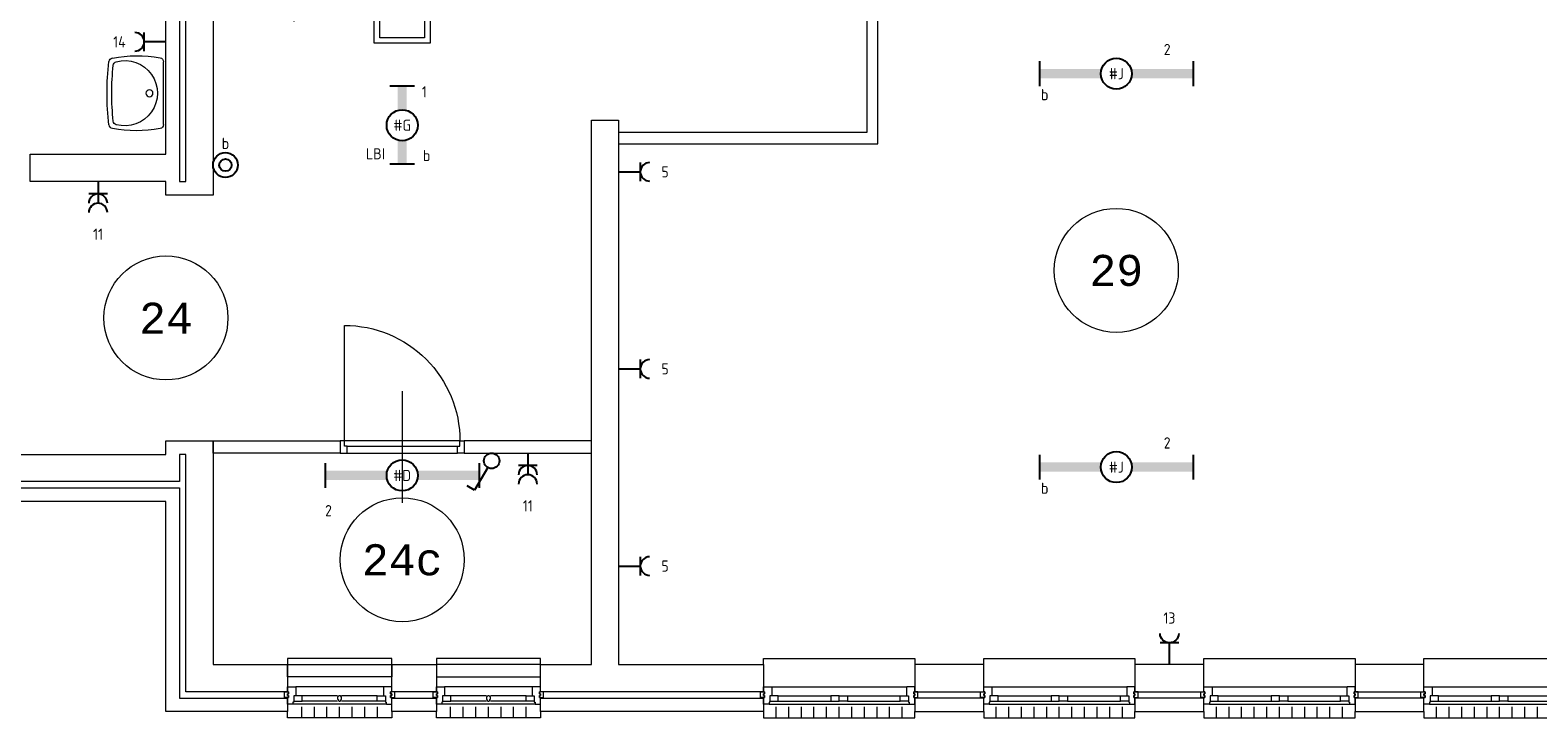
# Model space of a CAD drawing. Extents: x 1776 to 84138, y 13023 to 41651.
# Tile 8 of 21: x 18433 to 30590, y 19224 to 24770. Entities that reach past the tile are written whole.
import ezdxf
from ezdxf.enums import TextEntityAlignment as Align
from ezdxf.xclip import XClip

# ---------------------------------------------------------------- set-up
doc = ezdxf.new("R2010")
doc.units = 0
doc.header["$LTSCALE"] = 50
doc.header["$XCLIPFRAME"] = 0
doc.linetypes.add('Xref-1e26$0$DASHDOT', pattern=[1, 0.5, -0.25, 0, -0.25])
doc.layers.get('0').update_dxf_attribs({"linetype": 'CONTINUOUS'})
for name, color, linetype in [('EL6222--', 3, 'CONTINUOUS'), ('EL6311--', 3, 'CONTINUOUS'), ('Xref', 8, 'CONTINUOUS'), ('Xref-1e26$0$AL$1A---_ALGEMEEN', 8, 'CONTINUOUS'), ('Xref-1e26$0$AM$1A---_ARCERING', 8, 'CONTINUOUS'), ('Xref-1e26$0$AT$1A---_TEKST050', 8, 'CONTINUOUS')]:
    doc.layers.add(name, color=color, linetype=linetype)
doc.styles.add('buro-018', font='Isocp.shx', dxfattribs={"height": 90})
doc.styles.add('Xref-1e26$0$MONOTXT', font='MONOTXT')

# ---------------------------------------------------------------- blocks, each defined once
blk = doc.blocks.new('*O43')
at = {"layer": 'Xref-1e26$0$AL$1A---_ALGEMEEN', "color": 0, "linetype": 'Continuous', "lineweight": 0}
for p, q in [((-543, 9), (543, 9)), ((-493, -63), (-67, -63)), ((-493, -106), (-67, -106)), ((67, -63), (493, -63)), ((67, -106), (493, -106)), ((-565.5, -130), (565.5, -130)), ((-508.33, -240), (-508.33, -150)), ((-406.66, -240), (-406.66, -150)), ((-305, -240), (-305, -150)), ((-203.33, -240), (-203.33, -150)), ((-101.66, -240), (-101.66, -150)), ((0, -240), (0, -150)), ((101.66, -240), (101.66, -150)), ((203.33, -240), (203.33, -150)), ((305, -240), (305, -150)), ((406.66, -240), (406.66, -150)), ((508.33, -240), (508.33, -150))]:
    blk.add_line(p, q, dxfattribs=at)
for points in [[(-610, 190), (-610, 240), (610, 240), (610, 190)], [(-610, -190), (-610, -240), (610, -240), (610, -190)]]:
    blk.add_lwpolyline(points, dxfattribs=at)
for points in [[(-610, 9), (-545.15, 9), (-543, 6.86), (-543, -63), (-560, -63), (-560, -114), (-565.5, -114), (-565.5, -127.78), (-567.72, -130), (-610, -130), (-610, -76), (-601, -76), (-601, -60), (-610, -60), (-610, -46), (-601, -46), (-601, -30), (-610, -30)], [(610, 9), (545.15, 9), (543, 6.86), (543, -63), (560, -63), (560, -114), (565.5, -114), (565.5, -127.78), (567.72, -130), (610, -130), (610, -76), (601, -76), (601, -60), (610, -60), (610, -46), (601, -46), (601, -30), (610, -30)], [(-635, -30), (-601, -30), (-601, -46), (-610, -46), (-610, -60), (-601, -60), (-601, -76), (-635, -76)], [(-560, -106), (-493, -106), (-493, -63), (-560, -63)], [(-67, -106), (0, -106), (0, -63), (-67, -63)], [(67, -106), (0, -106), (0, -63), (67, -63)], [(560, -106), (493, -106), (493, -63), (560, -63)], [(635, -30), (601, -30), (601, -46), (610, -46), (610, -60), (601, -60), (601, -76), (635, -76)]]:
    blk.add_lwpolyline(points, close=True, dxfattribs=at)
blk = doc.blocks.new('*O44')
at = {"layer": 'Xref-1e26$0$AL$1A---_ALGEMEEN', "color": 0, "linetype": 'Continuous', "lineweight": 0}
for p, q in [((-543, 9), (543, 9)), ((-493, -63), (-67, -63)), ((-493, -106), (-67, -106)), ((67, -63), (493, -63)), ((67, -106), (493, -106)), ((-565.5, -130), (565.5, -130)), ((-508.33, -240), (-508.33, -150)), ((-406.66, -240), (-406.66, -150)), ((-305, -240), (-305, -150)), ((-203.33, -240), (-203.33, -150)), ((-101.66, -240), (-101.66, -150)), ((0, -240), (0, -150)), ((101.66, -240), (101.66, -150)), ((203.33, -240), (203.33, -150)), ((305, -240), (305, -150)), ((406.66, -240), (406.66, -150)), ((508.33, -240), (508.33, -150))]:
    blk.add_line(p, q, dxfattribs=at)
for points in [[(-610, 190), (-610, 240), (610, 240), (610, 190)], [(-610, -190), (-610, -240), (610, -240), (610, -190)]]:
    blk.add_lwpolyline(points, dxfattribs=at)
for points in [[(-610, 9), (-545.15, 9), (-543, 6.86), (-543, -63), (-560, -63), (-560, -114), (-565.5, -114), (-565.5, -127.78), (-567.72, -130), (-610, -130), (-610, -76), (-601, -76), (-601, -60), (-610, -60), (-610, -46), (-601, -46), (-601, -30), (-610, -30)], [(610, 9), (545.15, 9), (543, 6.86), (543, -63), (560, -63), (560, -114), (565.5, -114), (565.5, -127.78), (567.72, -130), (610, -130), (610, -76), (601, -76), (601, -60), (610, -60), (610, -46), (601, -46), (601, -30), (610, -30)], [(-635, -30), (-601, -30), (-601, -46), (-610, -46), (-610, -60), (-601, -60), (-601, -76), (-635, -76)], [(-560, -106), (-493, -106), (-493, -63), (-560, -63)], [(-67, -106), (0, -106), (0, -63), (-67, -63)], [(67, -106), (0, -106), (0, -63), (67, -63)], [(560, -106), (493, -106), (493, -63), (560, -63)], [(635, -30), (601, -30), (601, -46), (610, -46), (610, -60), (601, -60), (601, -76), (635, -76)]]:
    blk.add_lwpolyline(points, close=True, dxfattribs=at)
blk = doc.blocks.new('*O45')
at = {"layer": 'Xref-1e26$0$AL$1A---_ALGEMEEN', "color": 0, "linetype": 'Continuous', "lineweight": 0}
for p, q in [((-543, 9), (543, 9)), ((-493, -63), (-67, -63)), ((-493, -106), (-67, -106)), ((67, -63), (493, -63)), ((67, -106), (493, -106)), ((-565.5, -130), (565.5, -130)), ((-508.33, -240), (-508.33, -150)), ((-406.66, -240), (-406.66, -150)), ((-305, -240), (-305, -150)), ((-203.33, -240), (-203.33, -150)), ((-101.66, -240), (-101.66, -150)), ((0, -240), (0, -150)), ((101.66, -240), (101.66, -150)), ((203.33, -240), (203.33, -150)), ((305, -240), (305, -150)), ((406.66, -240), (406.66, -150)), ((508.33, -240), (508.33, -150))]:
    blk.add_line(p, q, dxfattribs=at)
for points in [[(-610, 190), (-610, 240), (610, 240), (610, 190)], [(-610, -190), (-610, -240), (610, -240), (610, -190)]]:
    blk.add_lwpolyline(points, dxfattribs=at)
for points in [[(-610, 9), (-545.15, 9), (-543, 6.86), (-543, -63), (-560, -63), (-560, -114), (-565.5, -114), (-565.5, -127.78), (-567.72, -130), (-610, -130), (-610, -76), (-601, -76), (-601, -60), (-610, -60), (-610, -46), (-601, -46), (-601, -30), (-610, -30)], [(610, 9), (545.15, 9), (543, 6.86), (543, -63), (560, -63), (560, -114), (565.5, -114), (565.5, -127.78), (567.72, -130), (610, -130), (610, -76), (601, -76), (601, -60), (610, -60), (610, -46), (601, -46), (601, -30), (610, -30)], [(-635, -30), (-601, -30), (-601, -46), (-610, -46), (-610, -60), (-601, -60), (-601, -76), (-635, -76)], [(-560, -106), (-493, -106), (-493, -63), (-560, -63)], [(-67, -106), (0, -106), (0, -63), (-67, -63)], [(67, -106), (0, -106), (0, -63), (67, -63)], [(560, -106), (493, -106), (493, -63), (560, -63)], [(635, -30), (601, -30), (601, -46), (610, -46), (610, -60), (601, -60), (601, -76), (635, -76)]]:
    blk.add_lwpolyline(points, close=True, dxfattribs=at)
blk = doc.blocks.new('*O46')
at = {"layer": 'Xref-1e26$0$AL$1A---_ALGEMEEN', "color": 0, "linetype": 'Continuous', "lineweight": 0}
for p, q in [((-543, 9), (543, 9)), ((-493, -63), (-67, -63)), ((-493, -106), (-67, -106)), ((67, -63), (493, -63)), ((67, -106), (493, -106)), ((-565.5, -130), (565.5, -130)), ((-508.33, -240), (-508.33, -150)), ((-406.66, -240), (-406.66, -150)), ((-305, -240), (-305, -150)), ((-203.33, -240), (-203.33, -150)), ((-101.66, -240), (-101.66, -150)), ((0, -240), (0, -150)), ((101.66, -240), (101.66, -150)), ((203.33, -240), (203.33, -150)), ((305, -240), (305, -150)), ((406.66, -240), (406.66, -150)), ((508.33, -240), (508.33, -150))]:
    blk.add_line(p, q, dxfattribs=at)
for points in [[(-610, 190), (-610, 240), (610, 240), (610, 190)], [(-610, -190), (-610, -240), (610, -240), (610, -190)]]:
    blk.add_lwpolyline(points, dxfattribs=at)
for points in [[(-610, 9), (-545.15, 9), (-543, 6.86), (-543, -63), (-560, -63), (-560, -114), (-565.5, -114), (-565.5, -127.78), (-567.72, -130), (-610, -130), (-610, -76), (-601, -76), (-601, -60), (-610, -60), (-610, -46), (-601, -46), (-601, -30), (-610, -30)], [(610, 9), (545.15, 9), (543, 6.86), (543, -63), (560, -63), (560, -114), (565.5, -114), (565.5, -127.78), (567.72, -130), (610, -130), (610, -76), (601, -76), (601, -60), (610, -60), (610, -46), (601, -46), (601, -30), (610, -30)], [(-635, -30), (-601, -30), (-601, -46), (-610, -46), (-610, -60), (-601, -60), (-601, -76), (-635, -76)], [(-560, -106), (-493, -106), (-493, -63), (-560, -63)], [(-67, -106), (0, -106), (0, -63), (-67, -63)], [(67, -106), (0, -106), (0, -63), (67, -63)], [(560, -106), (493, -106), (493, -63), (560, -63)], [(635, -30), (601, -30), (601, -46), (610, -46), (610, -60), (601, -60), (601, -76), (635, -76)]]:
    blk.add_lwpolyline(points, close=True, dxfattribs=at)
blk = doc.blocks.new('Xref-1e26$0$WT01')
at = {"layer": 'Xref-1e26$0$AL$1A---_ALGEMEEN', "color": 0, "linetype": 'Continuous', "lineweight": 0}
blk.add_line((-253, -20), (253, -20), dxfattribs=at)
blk.add_circle((0, -133), 28.1, dxfattribs=at)
for centre, radius, start, end in [((766, -236), 1068, 169.7983, 190.5514), ((-253, -53), 33, 90, 169.9973), ((0, -332), 263, 344.8667, 195.1333), ((253, -53), 33, 10.0027, 90), ((-766, -236), 1068, 349.4486, 10.2017), ((-252, -426), 33, 190.3455, 263.1425), ((0, 1669), 2144, 263.1425, 276.8575), ((-222, -392), 33, 195.1333, 263.9582), ((0, 1707), 2144, 263.9582, 276.0418), ((222, -392), 33, 276.0418, 344.8667), ((252, -426), 33, 276.8575, 349.6545)]:
    blk.add_arc(centre, radius, start, end, dxfattribs=at)
blk = doc.blocks.new('*O142')
at = {"layer": 'Xref-1e26$0$AL$1A---_ALGEMEEN', "color": 0, "linetype": 'Continuous', "lineweight": 0}
for p, q in [((353, 9), (-353, 9)), ((-16, -63), (-303, -63)), ((-16, -106), (-303, -106)), ((303, -63), (16, -63)), ((303, -106), (16, -106)), ((376, -130), (-376, -130)), ((-305, -240), (-305, -150)), ((-203, -240), (-203, -150)), ((-102, -240), (-102, -150)), ((0, -240), (0, -150)), ((102, -240), (102, -150)), ((203, -240), (203, -150)), ((305, -240), (305, -150))]:
    blk.add_line(p, q, dxfattribs=at)
for points in [[(420, 190), (420, 240), (-420, 240), (-420, 190)], [(420, -190), (420, -240), (-420, -240), (-420, -190)]]:
    blk.add_lwpolyline(points, dxfattribs=at)
for points in [[(-420, 9), (-355, 9), (-353, 7), (-353, -63), (-370, -63), (-370, -114), (-376, -114), (-376, -128), (-378, -130), (-420, -130), (-420, -76), (-411, -76), (-411, -60), (-420, -60), (-420, -46), (-411, -46), (-411, -30), (-420, -30)], [(420, 9), (355, 9), (353, 7), (353, -63), (370, -63), (370, -114), (376, -114), (376, -128), (378, -130), (420, -130), (420, -76), (411, -76), (411, -60), (420, -60), (420, -46), (411, -46), (411, -30), (420, -30)], [(-445, -30), (-411, -30), (-411, -46), (-420, -46), (-420, -60), (-411, -60), (-411, -76), (-445, -76)], [(-370, -106), (-303, -106), (-303, -63), (-370, -63)], [(370, -106), (303, -106), (303, -63), (370, -63)], [(445, -30), (411, -30), (411, -46), (420, -46), (420, -60), (411, -60), (411, -76), (445, -76)]]:
    blk.add_lwpolyline(points, close=True, dxfattribs=at)
blk.add_lwpolyline([(-4, -106), (4, -106), (4, -104, 0.397174), (10, -98), (10, -95, -0.406754), (16, -90), (16, -72), (6, -63), (-6, -63), (-16, -72), (-16, -90, -0.406754), (-10, -95), (-10, -98, 0.397174), (-4, -104), (-4, -106)], format="xyb", dxfattribs=at)
blk = doc.blocks.new('*O143')
at = {"layer": 'Xref-1e26$0$AL$1A---_ALGEMEEN', "color": 0, "linetype": 'Continuous', "lineweight": 0}
for p, q in [((353, 9), (-353, 9)), ((-16, -63), (-303, -63)), ((-16, -106), (-303, -106)), ((303, -63), (16, -63)), ((303, -106), (16, -106)), ((376, -130), (-376, -130)), ((-305, -240), (-305, -150)), ((-203, -240), (-203, -150)), ((-102, -240), (-102, -150)), ((0, -240), (0, -150)), ((102, -240), (102, -150)), ((203, -240), (203, -150)), ((305, -240), (305, -150))]:
    blk.add_line(p, q, dxfattribs=at)
for points in [[(420, 190), (420, 240), (-420, 240), (-420, 190)], [(420, -190), (420, -240), (-420, -240), (-420, -190)]]:
    blk.add_lwpolyline(points, dxfattribs=at)
for points in [[(-420, 9), (-355, 9), (-353, 7), (-353, -63), (-370, -63), (-370, -114), (-376, -114), (-376, -128), (-378, -130), (-420, -130), (-420, -76), (-411, -76), (-411, -60), (-420, -60), (-420, -46), (-411, -46), (-411, -30), (-420, -30)], [(420, 9), (355, 9), (353, 7), (353, -63), (370, -63), (370, -114), (376, -114), (376, -128), (378, -130), (420, -130), (420, -76), (411, -76), (411, -60), (420, -60), (420, -46), (411, -46), (411, -30), (420, -30)], [(-445, -30), (-411, -30), (-411, -46), (-420, -46), (-420, -60), (-411, -60), (-411, -76), (-445, -76)], [(-370, -106), (-303, -106), (-303, -63), (-370, -63)], [(370, -106), (303, -106), (303, -63), (370, -63)], [(445, -30), (411, -30), (411, -46), (420, -46), (420, -60), (411, -60), (411, -76), (445, -76)]]:
    blk.add_lwpolyline(points, close=True, dxfattribs=at)
blk.add_lwpolyline([(-4, -106), (4, -106), (4, -104, 0.397174), (10, -98), (10, -95, -0.406754), (16, -90), (16, -72), (6, -63), (-6, -63), (-16, -72), (-16, -90, -0.406754), (-10, -95), (-10, -98, 0.397174), (-4, -104), (-4, -106)], format="xyb", dxfattribs=at)
blk = doc.blocks.new('*O157')
at = {"layer": 'Xref-1e26$0$AM$1A---_ARCERING', "linetype": 'Continuous', "lineweight": 0}
for points in [[(-23.36, 1080, 1), (-108.16, 1080, 1)], [(966.64, 320, 1), (881.84, 320, 1)], [(-783.36, -1455, 1), (-868.16, -1455, 1)]]:
    blk.add_hatch(color=256, dxfattribs=at).paths.add_polyline_path(points)
at = {"layer": 'Xref-1e26$0$AL$1A---_ALGEMEEN', "color": 0, "linetype": 'Continuous', "lineweight": 0}
for p, q in [((-65.76, 430), (-65.76, 1730)), ((164.24, 430), (164.24, 1730)), ((924.24, 1080), (-825.76, 1080)), ((-825.76, 1080), (-825.76, -305)), ((924.24, -600), (924.24, 1080)), ((274.24, 320), (1574.24, 320)), ((-1475.76, 155), (-175.76, 155)), ((274.24, 90), (1574.24, 90)), ((-1475.76, -75), (-175.76, -75)), ((274.24, -140), (1574.24, -140)), ((-1475.76, -305), (-1401.58, -305)), ((-825.74, -305), (-175.76, -305)), ((-825.76, -406.55), (-825.76, -1555)), ((274.24, -370), (1574.24, -370)), ((-1475.76, -535), (-175.76, -535)), ((274.24, -600), (1574.24, -600)), ((-1475.76, -765), (-175.76, -765)), ((-1475.76, -995), (-175.76, -995)), ((-1475.76, -1225), (-175.76, -1225)), ((-1475.76, -1455), (-175.76, -1455))]:
    blk.add_line(p, q, dxfattribs=at)
at = {"layer": 'Xref-1e26$0$AL$1A---_ALGEMEEN', "color": 0, "linetype": 'Xref-1e26$0$DASHDOT', "lineweight": 0}
for p, q in [((-1574.24, -173), (-32.28, -444.93)), ((-1574.24, -274.55), (-32.28, -546.48))]:
    blk.add_line(p, q, dxfattribs=at)
at = {"layer": 'Xref-1e26$0$AL$1A---_ALGEMEEN', "color": 0, "linetype": 'Continuous', "lineweight": 0}
for points in [[(-175.76, -419.63), (-175.76, 430), (274.24, 430), (274.24, -1730), (-175.76, -1730), (-175.76, -521.18)], [(-130.76, -427.56), (-130.76, 385), (229.24, 385), (229.24, -1685), (-130.76, -1685), (-130.76, -529.11)]]:
    blk.add_lwpolyline(points, dxfattribs=at)
for centre in [(-65.76, 1080), (924.24, 320), (-825.76, -1455)]:
    blk.add_circle(centre, 42.4, dxfattribs=at)
for points in [[(164.24, 1156.95), (434.24, 1080), (164.24, 1003.05)], [(-902.71, -115), (-825.76, 155), (-748.81, -115)], [(1001.19, -330), (924.24, -600), (847.29, -330)], [(-902.71, -676.55), (-825.76, -406.55), (-748.81, -676.55)]]:
    blk.add_solid(points, dxfattribs=at)
blk = doc.blocks.new('Xref-1e26$0$ED0931')
at = {"layer": 'Xref-1e26$0$AL$1A---_ALGEMEEN', "color": 0, "linetype": 'Continuous', "lineweight": 0}
for p, q in [((500, -400), (500, 500)), ((0, 0), (0, 100)), ((0, 100), (55, 100)), ((35, 0), (0, 0)), ((55, 45), (35, 45)), ((35, 45), (35, 0)), ((35, 0), (35, -930)), ((965, 0), (35, 0)), ((55, 100), (945, 100)), ((55, 100), (55, 45)), ((55, 45), (945, 45)), ((1000, 100), (945, 100)), ((945, 100), (945, 45)), ((945, 45), (965, 45)), ((965, 45), (965, 0)), ((965, 0), (1000, 0)), ((1000, 0), (1000, 100))]:
    blk.add_line(p, q, dxfattribs=at)
blk.add_arc((35, 0), 930, 270, 360, dxfattribs=at)
blk = doc.blocks.new('Xref-1e26')
at = {"layer": 'Xref-1e26$0$AL$1A---_ALGEMEEN', "linetype": 'Continuous', "lineweight": 0}
for points in [[(95727.42, 64016.73), (97477.42, 64016.73), (97477.42, 63796.73), (95947.42, 63796.73), (95947.42, 57511.73), (97947.42, 57511.73), (97947.42, 57291.73), (95947.42, 57291.73), (95947.42, 52606.73), (95567.42, 52606.73), (95567.42, 52716.73), (94472.42, 52716.73), (94472.42, 52936.73), (95567.42, 52936.73), (95567.42, 60561.73), (95237.42, 60561.73), (95237.42, 60781.73), (95677.42, 60781.73), (95677.42, 52716.73), (95727.42, 52716.73)], [(99217.42, 53021.73), (101307.42, 53021.73), (101307.42, 55179.23), (103092.42, 55179.23), (103092.42, 55269.23), (101217.42, 55269.23), (101217.42, 53111.73), (99217.42, 53111.73)], [(98997.42, 53211.73), (99217.42, 53211.73), (99217.42, 48821.73), (100385.42, 48821.73), (100385.42, 48601.73), (98587.42, 48601.73), (98587.42, 48821.73), (98997.42, 48821.73)], [(94167.42, 50516.73), (95567.42, 50516.73), (95567.42, 50626.73), (95947.42, 50626.73), (95947.42, 48821.73), (96547.42, 48821.73), (96547.42, 48601.73), (95727.42, 48601.73), (95727.42, 50516.73), (95677.42, 50516.73), (95677.42, 50296.73), (94167.42, 50296.73)], [(96972.42, 50526.73), (95947.42, 50526.73), (95947.42, 50626.73), (96972.42, 50626.73)], [(97972.42, 50526.73), (98997.42, 50526.73), (98997.42, 50626.73), (97972.42, 50626.73)], [(94167.42, 50246.73), (95677.42, 50246.73), (95677.42, 48551.73), (96547.42, 48551.73), (96547.42, 48441.73), (95567.42, 48441.73), (95567.42, 50136.73), (94167.42, 50136.73)], [(96547.42, 48821.73), (97387.42, 48821.73), (97387.42, 48721.73), (96547.42, 48721.73)], [(97747.42, 48601.73), (97387.42, 48601.73), (97387.42, 48821.73), (97747.42, 48821.73)], [(98587.42, 48821.73), (97747.42, 48821.73), (97747.42, 48721.73), (98587.42, 48721.73)], [(101605.42, 48601.73), (102160.42, 48601.73), (102160.42, 48821.73), (101605.42, 48821.73)], [(103380.42, 48601.73), (103935.42, 48601.73), (103935.42, 48821.73), (103380.42, 48821.73)], [(105155.42, 48601.73), (105710.42, 48601.73), (105710.42, 48821.73), (105155.42, 48821.73)], [(97747.42, 48441.73), (97387.42, 48441.73), (97387.42, 48551.73), (97747.42, 48551.73)], [(98587.42, 48551.73), (100385.42, 48551.73), (100385.42, 48441.73), (98587.42, 48441.73)], [(101605.42, 48441.73), (102160.42, 48441.73), (102160.42, 48551.73), (101605.42, 48551.73)], [(103380.42, 48441.73), (103935.42, 48441.73), (103935.42, 48551.73), (103380.42, 48551.73)], [(105155.42, 48441.73), (105710.42, 48441.73), (105710.42, 48551.73), (105155.42, 48551.73)]]:
    blk.add_lwpolyline(points, close=True, dxfattribs=at)
for centre in [(103229.92, 52000.48), (95567.42, 51616.73), (97472.4258, 49666.72899), (97472.42942, 49666.73017)]:
    blk.add_circle(centre, 500, dxfattribs=at)
for name, p in [('*O157', (97423.18, 55561.73)), ('*O142', (96967.42, 48631.73)), ('*O143', (98167.42, 48631.73)), ('*O43', (100995.42, 48631.73)), ('*O44', (102770.42, 48631.73)), ('*O45', (104545.42, 48631.73)), ('*O46', (106320.42, 48631.73))]:
    blk.add_blockref(name, p, dxfattribs=at)
at = {"layer": 'Xref-1e26$0$AL$1A---_ALGEMEEN', "linetype": 'Continuous', "lineweight": 0, "yscale": -1, "rotation": 90}
blk.add_blockref('Xref-1e26$0$WT01', (95567.42, 53429.23), dxfattribs=at)
at = {"layer": 'Xref-1e26$0$AL$1A---_ALGEMEEN', "linetype": 'Continuous', "lineweight": 0, "yscale": -1}
blk.add_blockref('Xref-1e26$0$ED0931', (96972.42, 50626.73), dxfattribs=at)
at = {"layer": 'Xref-1e26$0$AT$1A---_TEKST050', "linetype": 'Continuous', "lineweight": 0, "style": 'Xref-1e26$0$MONOTXT'}
for s, p in [('29', (103229.91, 52000.47)), ('24', (95567.41, 51616.72)), ('24c', (97472.41, 49666.74)), ('24c', (97472.41, 49666.74))]:
    blk.add_text(s, height=250.00002, dxfattribs=at).set_placement(p, align=Align.MIDDLE)
blk = doc.blocks.new('111304')
at = {"color": 0, "linetype": 'Continuous'}
for p, q in [((-1.5, 4.5), (1.5, 4.5)), ((0, 1), (0, 4.5))]:
    blk.add_line(p, q, dxfattribs=at)
blk.add_arc((0, 6), 1.5, 180, 0, dxfattribs=at)
at = {"color": 0, "linetype": 'Continuous', "style": 'buro-018'}
for tag, p in [('E_GKAST', (0, 11.5)), ('E_GROEP', (0, 8.5)), ('E_SGROEP', (4.5, 8.5))]:
    blk.add_attdef(tag, text='', height=1.8, dxfattribs=at).set_placement(p, align=Align.MIDDLE)
at = {"color": 0, "linetype": 'Continuous', "style": 'buro-018', "flags": 1}
for tag, p in [('E_VERMCODE', (13, 8.5)), ('E_MATCODE', (0, 0))]:
    blk.add_attdef(tag, text='', height=1.8, dxfattribs=at).set_placement(p, align=Align.MIDDLE)
blk = doc.blocks.new('1115B6630')
at = {"color": 0}
for p, q in [((-6.3, 2), (-6.3, -2)), ((6.3, 2), (6.3, -2))]:
    blk.add_line(p, q, dxfattribs=at)
at = {"color": 0, "linetype": 'Continuous'}
blk.add_circle((0, 0), 2.5, dxfattribs=at)
at = {"color": 0}
for points in [[(-2.5, 0.75), (-6.3, 0.75), (-2.5, -0.75), (-6.3, -0.75)], [(2.5, 0.75), (6.3, 0.75), (2.5, -0.75), (6.3, -0.75)]]:
    blk.add_solid(points, dxfattribs=at)
at = {"color": 0, "linetype": 'Continuous', "style": 'buro-018'}
for tag, p in [('E_GKAST', (0, 8)), ('E_GROEP', (0, 5)), ('E_SGROEP', (4.5, 5)), ('E_ARMCODE', (0, 0)), ('E_SLET', (4.5, -3))]:
    blk.add_attdef(tag, text='', height=1.8, dxfattribs=at).set_placement(p, align=Align.MIDDLE)
blk = doc.blocks.new('1115B61240')
at = {"color": 0}
for p, q in [((-12.4, 2), (-12.4, -2)), ((12.4, 2), (12.4, -2))]:
    blk.add_line(p, q, dxfattribs=at)
at = {"color": 0, "linetype": 'Continuous'}
blk.add_circle((0, 0), 2.5, dxfattribs=at)
at = {"color": 0}
for points in [[(-2.5, 0.75), (-12.4, 0.75), (-2.5, -0.75), (-12.4, -0.75)], [(2.5, 0.75), (12.4, 0.75), (2.5, -0.75), (12.4, -0.75)]]:
    blk.add_solid(points, dxfattribs=at)
at = {"color": 0, "linetype": 'Continuous', "style": 'buro-018'}
for tag, p in [('E_GKAST', (0, 8)), ('E_GROEP', (0, 5)), ('E_SGROEP', (4.5, 5)), ('E_ARMCODE', (0, 0)), ('E_SLET', (4.5, -3))]:
    blk.add_attdef(tag, text='', height=1.8, dxfattribs=at).set_placement(p, align=Align.MIDDLE)
blk = doc.blocks.new('111410')
at = {"color": 0, "linetype": 'Continuous'}
for radius in [2, 1]:
    blk.add_circle((0, 3), radius, dxfattribs=at)
at = {"color": 0, "linetype": 'Continuous', "style": 'buro-018'}
for tag, p in [('E_SLET1', (0, 7)), ('E_GROEP', (0, 0)), ('E_GKAST', (0, 0))]:
    blk.add_attdef(tag, text='', height=1.8, dxfattribs=at).set_placement(p, align=Align.MIDDLE)
at = {"color": 0, "linetype": 'Continuous', "style": 'buro-018', "flags": 1}
for tag in ['E_MATCODE', 'E_SGROEP']:
    blk.add_attdef(tag, text='', height=1.8, dxfattribs=at).set_placement((0, 0), align=Align.MIDDLE)
blk = doc.blocks.new('1114A1')
at = {"color": 0, "linetype": 'Continuous'}
for p, q in [((0.62, 3.33), (2.74, 7)), ((2.74, 7), (3.95, 6.3))]:
    blk.add_line(p, q, dxfattribs=at)
blk.add_circle((0, 2.25), 1.25, dxfattribs=at)
at = {"color": 0, "linetype": 'Continuous', "style": 'buro-018'}
for tag, p in [('E_SLET1', (3.36, 9)), ('E_GROEP', (0, 0)), ('E_GKAST', (0, 0))]:
    blk.add_attdef(tag, text='', height=1.8, dxfattribs=at).set_placement(p, align=Align.MIDDLE)
at = {"color": 0, "linetype": 'Continuous', "style": 'buro-018', "flags": 1}
for tag in ['E_MATCODE', 'E_SGROEP']:
    blk.add_attdef(tag, text='', height=1.8, dxfattribs=at).set_placement((0, 0), align=Align.MIDDLE)
blk = doc.blocks.new('111304A')
at = {"color": 0, "linetype": 'Continuous'}
for p, q in [((-1.5, 3), (1.5, 3)), ((0, 1), (0, 4.5))]:
    blk.add_line(p, q, dxfattribs=at)
for centre in [(0, 6), (0, 4.5)]:
    blk.add_arc(centre, 1.5, 180, 0, dxfattribs=at)
at = {"color": 0, "linetype": 'Continuous', "style": 'buro-018'}
for tag, p in [('E_GKAST', (0, 11.5)), ('E_GROEP', (0, 8.5)), ('E_SGROEP', (4.5, 8.5))]:
    blk.add_attdef(tag, text='', height=1.8, dxfattribs=at).set_placement(p, align=Align.MIDDLE)
at = {"color": 0, "linetype": 'Continuous', "style": 'buro-018', "flags": 1}
for tag, p in [('E_VERMCODE', (13, 8.5)), ('E_MATCODE', (0, 0))]:
    blk.add_attdef(tag, text='', height=1.8, dxfattribs=at).set_placement(p, align=Align.MIDDLE)

msp = doc.modelspace()

# ---------------------------------------------------------------- block references
at = {"layer": 'EL6222--'}
ref = msp.add_blockref('111304', (19578, 24676), dxfattribs=dict(at, xscale=50, yscale=50, zscale=50, rotation=90))
ref.add_attrib('E_GROEP', '14', dxfattribs={"layer": '0', "color": 1, "linetype": 'Continuous', "height": 90, "style": 'buro-018'}).set_placement((19153, 24676), align=Align.MIDDLE)
ref = msp.add_blockref('111304', (23128, 23627), dxfattribs=dict(at, xscale=50, yscale=50, zscale=50, rotation=270))
ref.add_attrib('E_GROEP', '5', dxfattribs={"layer": '0', "color": 1, "linetype": 'Continuous', "height": 90, "style": 'buro-018'}).set_placement((23553, 23627), align=Align.MIDDLE)
ref = msp.add_blockref('111304A', (18981, 23599), dxfattribs=dict(at, xscale=50, yscale=50, zscale=50, rotation=180))
ref.add_attrib('E_GROEP', '11', dxfattribs={"layer": '0', "color": 1, "linetype": 'Continuous', "height": 90, "style": 'buro-018'}).set_placement((18981, 23124), align=Align.MIDDLE)
ref = msp.add_blockref('111304', (23128, 22038), dxfattribs=dict(at, xscale=50, yscale=50, zscale=50, rotation=270))
ref.add_attrib('E_GROEP', '5', dxfattribs={"layer": '0', "color": 1, "linetype": 'Continuous', "height": 90, "style": 'buro-018'}).set_placement((23553, 22038), align=Align.MIDDLE)
ref = msp.add_blockref('111304A', (22446, 21409), dxfattribs=dict(at, xscale=50, yscale=50, zscale=50, rotation=180))
ref.add_attrib('E_GROEP', '11', dxfattribs={"layer": '0', "color": 1, "linetype": 'Continuous', "height": 90, "style": 'buro-018'}).set_placement((22446, 20934), align=Align.MIDDLE)
ref = msp.add_blockref('111304', (23128, 20448), dxfattribs=dict(at, xscale=50, yscale=50, zscale=50, rotation=270))
ref.add_attrib('E_GROEP', '5', dxfattribs={"layer": '0', "color": 1, "linetype": 'Continuous', "height": 90, "style": 'buro-018'}).set_placement((23553, 20448), align=Align.MIDDLE)
ref = msp.add_blockref('111304', (27619, 19604), dxfattribs=dict(at, xscale=-50, yscale=50, zscale=50))
ref.add_attrib('E_GROEP', '13', dxfattribs={"layer": '0', "color": 1, "linetype": 'Continuous', "height": 90, "style": 'buro-018'}).set_placement((27619, 20029), align=Align.MIDDLE)
at = {"layer": 'EL6311--'}
ref = msp.add_blockref('1115B61240', (27191, 24419), dxfattribs=dict(at, xscale=50, yscale=50, zscale=50))
ref.add_attrib('E_ARMCODE', '#J', dxfattribs={"layer": '0', "color": 1, "linetype": 'Continuous', "height": 90, "style": 'buro-018'}).set_placement((27191, 24419), align=Align.MIDDLE)
ref.add_attrib('E_SLET', 'b', dxfattribs={"layer": '0', "color": 1, "linetype": 'Continuous', "height": 90, "style": 'buro-018'}).set_placement((26614, 24250), align=Align.MIDDLE)
ref.add_attrib('E_GROEP', '2', dxfattribs={"layer": '0', "color": 1, "linetype": 'Continuous', "height": 90, "style": 'buro-018'}).set_placement((27601, 24614), align=Align.MIDDLE)
ref = msp.add_blockref('1115B6630', (21433, 24003), dxfattribs=dict(at, xscale=50, yscale=50, zscale=50, rotation=270))
ref.add_attrib('E_ARMCODE', '#G', dxfattribs={"layer": '0', "color": 1, "linetype": 'Continuous', "height": 90, "style": 'buro-018'}).set_placement((21433, 24003), align=Align.MIDDLE)
ref.add_attrib('E_SLET', 'b', dxfattribs={"layer": '0', "color": 1, "linetype": 'Continuous', "height": 90, "style": 'buro-018'}).set_placement((21631, 23759), align=Align.MIDDLE)
ref.add_attrib('E_GROEP', '1', dxfattribs={"layer": '0', "color": 1, "linetype": 'Continuous', "height": 90, "style": 'buro-018'}).set_placement((21612, 24273), align=Align.MIDDLE)
ref.add_attrib('E_GKAST', 'LBI', dxfattribs={"layer": '0', "color": 1, "linetype": 'Continuous', "height": 90, "style": 'buro-018'}).set_placement((21218, 23773), align=Align.MIDDLE)
ref = msp.add_blockref('111410', (19858, 23682), dxfattribs=dict(at, xscale=50, yscale=50, zscale=50, rotation=270))
ref.add_attrib('E_SLET1', 'b', dxfattribs={"layer": '0', "color": 1, "linetype": 'Continuous', "height": 90, "style": 'buro-018'}).set_placement((20008, 23857), align=Align.MIDDLE)
ref = msp.add_blockref('1115B61240', (27191, 21246), dxfattribs=dict(at, xscale=50, yscale=50, zscale=50))
ref.add_attrib('E_ARMCODE', '#J', dxfattribs={"layer": '0', "color": 1, "linetype": 'Continuous', "height": 90, "style": 'buro-018'}).set_placement((27191, 21246), align=Align.MIDDLE)
ref.add_attrib('E_SLET', 'b', dxfattribs={"layer": '0', "color": 1, "linetype": 'Continuous', "height": 90, "style": 'buro-018'}).set_placement((26614, 21076), align=Align.MIDDLE)
ref.add_attrib('E_GROEP', '2', dxfattribs={"layer": '0', "color": 1, "linetype": 'Continuous', "height": 90, "style": 'buro-018'}).set_placement((27601, 21441), align=Align.MIDDLE)
ref = msp.add_blockref('1115B61240', (21433, 21179), dxfattribs=dict(at, xscale=50, yscale=50, zscale=50))
ref.add_attrib('E_ARMCODE', '#D', dxfattribs={"layer": '0', "color": 1, "linetype": 'Continuous', "height": 90, "style": 'buro-018'}).set_placement((21433, 21179), align=Align.MIDDLE)
ref.add_attrib('E_GROEP', '2', dxfattribs={"layer": '0', "color": 1, "linetype": 'Continuous', "height": 90, "style": 'buro-018'}).set_placement((20839, 20895), align=Align.MIDDLE)
at = {"layer": 'EL6311--', "xscale": 50, "yscale": 50, "zscale": 50, "rotation": 180}
msp.add_blockref('1114A1', (22154, 21409), dxfattribs=at)
at = {"layer": 'Xref', "color": 8}
ref = msp.add_blockref('Xref-1e26', (-76039, -29168), dxfattribs=at)
XClip(ref).set_block_clipping_path([(78159.3219657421, 42190.8042191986), (160177.2440203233, 70818.631955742)])

doc.saveas('drawing.dxf')
